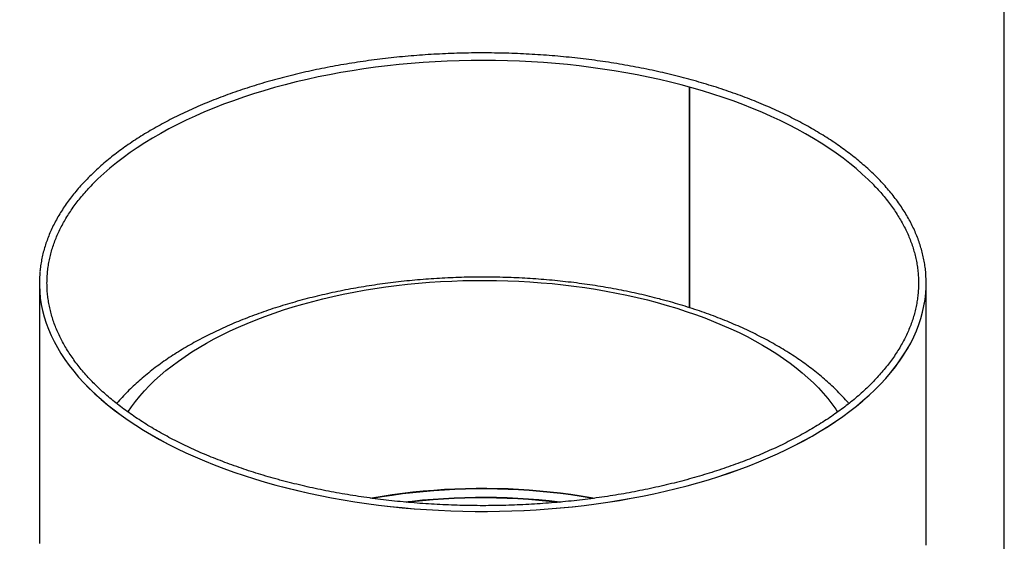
# Model space of a CAD drawing. Header units: millimetres. Extents: x -32 to 4936, y -196 to 3281.
# Tile 4 of 4: x 3906 to 4936, y 1322 to 1868. Entities that reach past the tile are written whole.
import ezdxf

# ---------------------------------------------------------------- set-up
doc = ezdxf.new("R2010")
doc.units = ezdxf.units.MM
doc.header["$LTSCALE"] = 12
doc.layers.add('SCHIZZI', color=9, linetype='Continuous')

msp = doc.modelspace()

# ---------------------------------------------------------------- linework, layer by layer
for p, q in [((4606.28, 1797.68), (4606.28, 1566.96)), ((4606.45, 1797.63), (4606.45, 1566.9)), ((3926.2, 1592.57), (3926.2, 1322.56)), ((4854.2, 1322.56), (4854.2, 1592.57))]:
    msp.add_line(p, q)
at = {"flags": 128}
for points in [[(4800.44, 1694.02), (4799.23, 1695.28), (4793.43, 1701.07), (4787.32, 1706.77), (4780.91, 1712.39), (4774.2, 1717.91), (4767.19, 1723.34), (4759.9, 1728.66), (4752.32, 1733.88), (4744.46, 1738.98), (4736.33, 1743.98), (4727.94, 1748.85), (4719.29, 1753.61), (4710.38, 1758.23), (4701.24, 1762.73), (4691.85, 1767.1), (4682.23, 1771.33), (4672.39, 1775.43), (4662.33, 1779.38), (4652.06, 1783.18), (4641.6, 1786.84), (4630.94, 1790.35), (4620.09, 1793.71), (4609.07, 1796.9), (4597.88, 1799.95), (4586.54, 1802.83), (4575.04, 1805.54), (4563.4, 1808.1), (4551.63, 1810.48), (4539.73, 1812.7), (4527.72, 1814.74), (4515.61, 1816.62), (4503.39, 1818.32), (4491.09, 1819.84), (4478.72, 1821.2), (4466.28, 1822.37), (4453.77, 1823.36), (4441.22, 1824.18), (4428.63, 1824.82), (4416.01, 1825.28), (4403.38, 1825.55), (4390.73, 1825.65), (4378.08, 1825.57), (4365.44, 1825.31), (4352.82, 1824.86), (4340.22, 1824.24), (4327.67, 1823.44), (4315.16, 1822.46), (4302.72, 1821.3), (4290.33, 1819.97), (4278.03, 1818.45), (4265.81, 1816.77), (4253.68, 1814.91), (4241.67, 1812.88), (4229.76, 1810.67), (4217.98, 1808.3), (4206.33, 1805.76), (4194.82, 1803.06), (4183.46, 1800.19), (4172.25, 1797.17), (4161.22, 1793.98), (4150.36, 1790.64), (4139.68, 1787.14), (4129.2, 1783.5), (4118.92, 1779.7), (4108.84, 1775.76), (4098.98, 1771.68), (4089.34, 1767.46), (4079.93, 1763.11), (4070.77, 1758.62), (4061.84, 1754), (4053.17, 1749.26), (4044.75, 1744.39), (4036.6, 1739.41), (4028.72, 1734.31), (4021.12, 1729.1), (4013.8, 1723.79), (4006.77, 1718.37), (4000.03, 1712.86), (3993.59, 1707.25), (3987.46, 1701.55), (3981.63, 1695.77), (3980.11, 1694.19)], [(3926.8, 1604.72), (3926.66, 1603.23), (3926.26, 1596.65), (3926.22, 1590.06), (3926.53, 1583.48), (3927.19, 1576.9), (3928.21, 1570.34), (3929.57, 1563.79), (3931.29, 1557.26), (3933.35, 1550.76), (3935.76, 1544.3), (3938.51, 1537.87), (3941.61, 1531.48), (3945.05, 1525.13), (3948.83, 1518.84), (3952.94, 1512.61), (3957.38, 1506.43), (3962.16, 1500.32), (3967.25, 1494.28), (3972.67, 1488.32), (3978.41, 1482.43), (3984.46, 1476.63), (3990.82, 1470.92), (3997.48, 1465.29), (4004.43, 1459.77), (4011.68, 1454.35), (4019.22, 1449.03), (4027.04, 1443.82), (4035.14, 1438.72), (4043.51, 1433.74), (4052.13, 1428.88), (4061.02, 1424.14), (4070.16, 1419.54), (4079.53, 1415.06), (4089.15, 1410.72), (4098.99, 1406.52), (4109.06, 1402.45), (4119.34, 1398.54), (4129.82, 1394.77), (4140.5, 1391.15), (4151.37, 1387.68), (4162.42, 1384.37), (4173.65, 1381.21)], [(4173.65, 1381.21), (4185.04, 1378.22), (4196.58, 1375.39), (4208.28, 1372.73), (4220.11, 1370.23), (4232.07, 1367.9), (4244.15, 1365.74), (4256.34, 1363.75), (4268.63, 1361.94), (4281.01, 1360.3), (4293.48, 1358.84), (4306.02, 1357.56), (4318.63, 1356.45), (4331.29, 1355.53), (4343.99, 1354.78), (4356.73, 1354.21), (4369.5, 1353.83), (4382.28, 1353.63), (4395.06, 1353.6), (4407.85, 1353.76), (4420.61, 1354.11), (4433.36, 1354.63), (4446.07, 1355.33), (4458.74, 1356.21), (4471.36, 1357.28), (4483.92, 1358.52), (4496.41, 1359.94), (4508.81, 1361.53), (4521.13, 1363.3), (4533.34, 1365.25), (4545.45, 1367.37), (4557.44, 1369.66), (4569.3, 1372.11), (4581.03, 1374.74), (4592.61, 1377.53), (4604.04, 1380.48), (4615.3, 1383.6), (4626.4, 1386.87), (4637.31, 1390.3), (4648.04, 1393.89), (4658.57, 1397.62), (4668.9, 1401.5), (4679.02, 1405.53), (4688.91, 1409.7), (4698.58, 1414.01), (4708.02, 1418.46), (4717.21, 1423.03), (4726.16, 1427.74), (4734.85, 1432.57), (4743.28, 1437.52), (4751.44, 1442.59), (4759.33, 1447.77), (4766.93, 1453.07), (4774.25, 1458.47), (4781.28, 1463.97), (4788.01, 1469.57), (4794.44, 1475.26), (4800.57, 1481.04), (4806.38, 1486.91), (4811.87, 1492.85), (4817.05, 1498.87), (4821.9, 1504.97), (4826.42, 1511.13), (4830.61, 1517.35), (4834.47, 1523.63), (4837.99, 1529.96), (4841.17, 1536.34), (4844, 1542.76), (4846.5, 1549.22), (4848.64, 1555.71), (4850.44, 1562.23), (4851.89, 1568.77), (4852.99, 1575.33), (4853.73, 1581.91), (4854.13, 1588.49), (4854.17, 1595.08), (4853.86, 1601.66), (4853.65, 1604.15)], [(3926.2, 1592.97), (3926.22, 1590.1), (3926.53, 1583.51), (3927.19, 1576.94), (3928.2, 1570.37), (3929.56, 1563.83), (3931.28, 1557.3), (3933.34, 1550.8), (3935.75, 1544.33), (3938.5, 1537.9), (3941.59, 1531.51), (3945.03, 1525.17), (3948.81, 1518.88), (3952.91, 1512.64), (3957.36, 1506.47), (3962.13, 1500.36), (3967.22, 1494.32), (3972.64, 1488.35), (3978.37, 1482.47), (3984.42, 1476.67), (3990.77, 1470.95), (3997.43, 1465.33), (4004.39, 1459.81), (4011.64, 1454.38), (4019.17, 1449.06), (4026.99, 1443.85), (4035.08, 1438.75), (4043.45, 1433.77), (4052.07, 1428.91), (4060.96, 1424.18), (4070.09, 1419.57), (4079.47, 1415.09), (4089.08, 1410.75), (4098.92, 1406.55), (4108.98, 1402.48), (4119.26, 1398.56), (4129.74, 1394.79), (4140.42, 1391.17), (4151.29, 1387.7), (4162.34, 1384.39), (4173.56, 1381.24), (4184.95, 1378.24), (4196.49, 1375.41), (4208.18, 1372.75), (4220.01, 1370.25), (4231.97, 1367.92), (4244.05, 1365.76), (4256.24, 1363.77), (4268.53, 1361.95), (4280.91, 1360.31), (4293.38, 1358.85), (4305.92, 1357.57), (4318.52, 1356.46), (4331.18, 1355.53), (4343.88, 1354.79), (4356.62, 1354.22), (4369.38, 1353.83), (4382.16, 1353.63), (4394.95, 1353.6), (4407.73, 1353.76), (4420.5, 1354.1), (4433.24, 1354.62), (4445.96, 1355.32), (4458.63, 1356.2), (4471.24, 1357.27), (4483.8, 1358.51), (4496.29, 1359.92), (4508.69, 1361.52), (4521.01, 1363.29), (4533.22, 1365.23), (4545.33, 1367.34), (4557.32, 1369.63), (4569.18, 1372.09), (4580.91, 1374.71), (4592.49, 1377.5), (4603.92, 1380.45), (4615.19, 1383.57), (4626.28, 1386.84), (4637.2, 1390.27), (4647.93, 1393.85), (4658.46, 1397.58), (4668.79, 1401.46), (4678.91, 1405.49), (4688.81, 1409.66), (4698.48, 1413.96), (4707.92, 1418.41), (4717.11, 1422.98), (4726.06, 1427.68), (4734.75, 1432.51), (4743.19, 1437.46), (4751.35, 1442.53), (4759.24, 1447.71), (4766.85, 1453.01), (4774.17, 1458.4), (4781.2, 1463.9), (4787.94, 1469.5), (4794.37, 1475.19), (4800.49, 1480.97), (4806.31, 1486.84), (4811.81, 1492.78), (4816.99, 1498.8), (4821.84, 1504.89), (4826.37, 1511.05), (4830.56, 1517.27), (4834.42, 1523.55), (4837.95, 1529.88), (4841.13, 1536.26), (4843.97, 1542.68), (4846.47, 1549.14), (4848.62, 1555.63), (4850.42, 1562.15), (4851.87, 1568.69), (4852.98, 1575.25), (4853.73, 1581.82), (4854.12, 1588.41), (4854.2, 1592.57)], [(4018.88, 1457.63), (4022.66, 1463.2), (4026.85, 1468.83), (4031.37, 1474.4), (4036.2, 1479.89), (4041.35, 1485.31), (4046.82, 1490.64), (4052.59, 1495.89), (4058.67, 1501.04), (4065.04, 1506.1), (4071.7, 1511.06), (4078.65, 1515.92), (4085.87, 1520.66), (4093.37, 1525.3), (4101.14, 1529.81), (4109.16, 1534.2), (4117.43, 1538.47), (4125.95, 1542.61), (4134.71, 1546.61), (4143.69, 1550.48), (4152.9, 1554.21), (4162.31, 1557.8), (4171.93, 1561.23), (4181.75, 1564.52), (4191.75, 1567.66), (4201.94, 1570.64), (4212.28, 1573.46), (4222.79, 1576.12), (4233.45, 1578.62), (4244.25, 1580.95), (4255.18, 1583.11), (4266.23, 1585.11), (4277.39, 1586.93), (4288.65, 1588.58), (4300.01, 1590.06), (4311.44, 1591.36), (4322.94, 1592.49), (4334.51, 1593.44), (4346.12, 1594.21), (4357.78, 1594.79), (4369.46, 1595.2), (4381.16, 1595.43), (4392.87, 1595.48), (4404.58, 1595.35), (4416.27, 1595.04), (4427.94, 1594.55), (4439.58, 1593.88), (4451.17, 1593.03), (4462.71, 1592), (4474.18, 1590.79), (4485.58, 1589.41), (4496.89, 1587.85), (4508.11, 1586.12), (4519.22, 1584.22), (4530.22, 1582.15), (4541.09, 1579.9), (4551.82, 1577.5), (4562.42, 1574.92), (4572.85, 1572.19)], [(4572.85, 1572.19), (4583.13, 1569.29), (4593.23, 1566.24), (4603.15, 1563.04), (4612.87, 1559.68), (4622.4, 1556.18), (4631.72, 1552.53), (4640.83, 1548.73), (4649.71, 1544.8), (4658.36, 1540.74), (4666.77, 1536.54), (4674.93, 1532.21), (4682.83, 1527.76), (4690.48, 1523.2), (4697.85, 1518.51), (4704.95, 1513.72), (4711.77, 1508.81), (4718.3, 1503.81), (4724.54, 1498.7), (4730.47, 1493.5), (4736.11, 1488.22), (4741.43, 1482.84), (4746.44, 1477.39), (4751.13, 1471.87), (4755.49, 1466.27), (4759.53, 1460.61), (4761.53, 1457.6)], [(4272.85, 1367.61), (4274.22, 1367.86), (4284.78, 1369.66), (4295.45, 1371.28), (4306.21, 1372.74), (4317.06, 1374.02), (4327.98, 1375.12), (4338.96, 1376.04), (4349.99, 1376.78), (4361.06, 1377.35), (4372.16, 1377.73), (4383.28, 1377.93), (4394.4, 1377.96), (4405.52, 1377.8), (4416.63, 1377.46), (4427.71, 1376.94), (4438.75, 1376.24), (4449.75, 1375.36), (4460.68, 1374.3), (4471.55, 1373.07), (4482.33, 1371.65), (4493.02, 1370.07), (4503.61, 1368.31), (4507.55, 1367.61)], [(4274.35, 1367.41), (4284.81, 1369.19), (4295.48, 1370.82), (4306.23, 1372.27), (4317.08, 1373.55), (4327.99, 1374.65), (4338.97, 1375.57), (4350, 1376.31), (4361.07, 1376.88), (4372.16, 1377.26), (4383.28, 1377.46), (4394.4, 1377.49), (4405.52, 1377.33), (4416.62, 1376.99), (4427.7, 1376.47), (4438.74, 1375.77), (4449.73, 1374.89), (4460.66, 1373.83), (4471.52, 1372.6), (4482.3, 1371.19), (4492.99, 1369.6), (4503.58, 1367.84), (4506.06, 1367.4)], [(4307.83, 1363.51), (4316.25, 1364.51), (4327.16, 1365.63), (4338.13, 1366.57), (4349.15, 1367.33), (4360.22, 1367.91), (4371.31, 1368.31), (4382.42, 1368.53), (4393.54, 1368.56), (4404.66, 1368.42), (4415.76, 1368.09), (4426.84, 1367.58), (4437.88, 1366.89), (4448.87, 1366.02), (4459.81, 1364.97), (4470.67, 1363.75), (4472.2, 1363.56)], [(4310.12, 1363.32), (4316.27, 1364.04), (4327.18, 1365.16), (4338.14, 1366.1), (4349.16, 1366.86), (4360.22, 1367.44), (4371.31, 1367.84), (4382.42, 1368.05), (4393.54, 1368.09), (4404.66, 1367.94), (4415.76, 1367.62), (4426.83, 1367.11), (4437.87, 1366.42), (4448.86, 1365.55), (4459.79, 1364.5), (4470, 1363.36)], [(3926.2, 1322.56), (3926.22, 1320.09)], [(4854.12, 1318.4), (4854.2, 1322.56)]]:
    msp.add_lwpolyline(points, dxfattribs=at)
for points, knots in [([(4853.64, 1604.43), (4853.41, 1606.52), (4852.95, 1610.71), (4851.87, 1616.99), (4850.5, 1623.25), (4848.8, 1629.5), (4846.8, 1635.72), (4844.48, 1641.92), (4841.85, 1648.08), (4838.91, 1654.2), (4835.67, 1660.28), (4832.11, 1666.32), (4828.26, 1672.31), (4824.11, 1678.24), (4819.65, 1684.11), (4814.9, 1689.92), (4809.87, 1695.66), (4804.54, 1701.33), (4798.93, 1706.92), (4793.04, 1712.44), (4786.87, 1717.87), (4780.44, 1723.21), (4773.73, 1728.47), (4766.77, 1733.63), (4759.55, 1738.69), (4752.08, 1743.64), (4744.36, 1748.5), (4736.4, 1753.24), (4728.2, 1757.88), (4719.78, 1762.4), (4711.13, 1766.81), (4702.27, 1771.09), (4693.19, 1775.25), (4683.91, 1779.29), (4674.43, 1783.2), (4664.75, 1786.97), (4654.89, 1790.62), (4644.85, 1794.13), (4634.64, 1797.5), (4624.26, 1800.73), (4613.72, 1803.83), (4603.04, 1806.77), (4592.21, 1809.57), (4581.24, 1812.23), (4570.14, 1814.73), (4558.92, 1817.08), (4547.58, 1819.29), (4536.14, 1821.33), (4524.6, 1823.22), (4512.97, 1824.96), (4501.26, 1826.54), (4489.47, 1827.96), (4477.62, 1829.22), (4465.7, 1830.32), (4453.73, 1831.25), (4441.72, 1832.03), (4429.68, 1832.64), (4417.61, 1833.09), (4405.52, 1833.38), (4393.42, 1833.51), (4381.32, 1833.47), (4369.22, 1833.27), (4357.14, 1832.9), (4345.08, 1832.38), (4333.05, 1831.69), (4321.06, 1830.84), (4309.12, 1829.82), (4297.23, 1828.65), (4285.4, 1827.31), (4273.65, 1825.82), (4261.98, 1824.17), (4250.39, 1822.36), (4238.89, 1820.4), (4227.5, 1818.28), (4216.22, 1816.01), (4205.06, 1813.58), (4194.02, 1811.01), (4183.11, 1808.28), (4172.35, 1805.42), (4161.73, 1802.4), (4151.27, 1799.24), (4140.97, 1795.95), (4130.84, 1792.51), (4120.88, 1788.94), (4111.11, 1785.23), (4101.52, 1781.39), (4092.13, 1777.42), (4082.95, 1773.33), (4073.97, 1769.11), (4065.2, 1764.77), (4056.66, 1760.31), (4048.34, 1755.73), (4040.25, 1751.05), (4032.4, 1746.25), (4024.8, 1741.35), (4017.44, 1736.34), (4010.34, 1731.23), (4003.49, 1726.03), (3996.91, 1720.73), (3990.6, 1715.34), (3984.56, 1709.86), (3978.79, 1704.31), (3973.31, 1698.67), (3968.11, 1692.96), (3963.2, 1687.18), (3958.59, 1681.33), (3954.27, 1675.42), (3950.25, 1669.45), (3946.53, 1663.43), (3943.12, 1657.36), (3940.02, 1651.24), (3937.22, 1645.09), (3934.74, 1638.9), (3932.57, 1632.67), (3930.71, 1626.43), (3929.17, 1620.16), (3927.96, 1613.87), (3927.18, 1608.82), (3926.92, 1605.86), (3926.85, 1605.01)], [0, 0, 0, 0, 0.0084722, 0.0169756, 0.0254834, 0.033997, 0.0425174, 0.0510456, 0.059582, 0.0681269, 0.0766803, 0.085242, 0.0938114, 0.102388, 0.1109712, 0.1195602, 0.1281543, 0.1367527, 0.1453548, 0.1539598, 0.1625671, 0.1711763, 0.1797869, 0.1883983, 0.1970104, 0.2056227, 0.2142349, 0.2228469, 0.2314585, 0.2400695, 0.24868, 0.2572897, 0.2658987, 0.2745069, 0.2831143, 0.2917209, 0.3003267, 0.3089317, 0.3175359, 0.3261394, 0.3347422, 0.3433442, 0.3519456, 0.3605464, 0.3691466, 0.3777462, 0.3863453, 0.3949439, 0.403542, 0.4121398, 0.4207371, 0.4293342, 0.4379309, 0.4465273, 0.4551236, 0.4637196, 0.4723155, 0.4809112, 0.4895069, 0.4981025, 0.5066981, 0.5152937, 0.5238894, 0.5324851, 0.5410809, 0.5496769, 0.558273, 0.5668694, 0.575466, 0.5840629, 0.5926601, 0.6012577, 0.6098557, 0.6184542, 0.6270531, 0.6356525, 0.6442524, 0.652853, 0.6614542, 0.670056, 0.6786585, 0.6872618, 0.6958658, 0.7044707, 0.7130763, 0.7216828, 0.7302901, 0.7388983, 0.7475074, 0.7561174, 0.7647281, 0.7733397, 0.781952, 0.790565, 0.7991785, 0.8077924, 0.8164065, 0.8250207, 0.8336345, 0.8422476, 0.8508597, 0.8594703, 0.8680789, 0.8766848, 0.8852876, 0.8938864, 0.9024805, 0.9110691, 0.9196516, 0.9282271, 0.9367951, 0.9453549, 0.9539062, 0.9624488, 0.9709829, 0.9795087, 0.9880269, 0.9965385, 1, 1, 1, 1]), ([(4176.56, 1386.9), (4174.71, 1387.4), (4169.33, 1388.88), (4160.54, 1391.44), (4150.25, 1394.6), (4140.13, 1397.9), (4130.18, 1401.34), (4120.42, 1404.91), (4110.84, 1408.61), (4101.46, 1412.44), (4092.28, 1416.39), (4083.3, 1420.46), (4074.54, 1424.65), (4066, 1428.95), (4057.69, 1433.37), (4049.6, 1437.89), (4041.75, 1442.52), (4034.15, 1447.25), (4026.79, 1452.09), (4019.68, 1457.01), (4012.83, 1462.03), (4006.25, 1467.13), (3999.92, 1472.32), (3993.87, 1477.59), (3988.09, 1482.94), (3982.59, 1488.36), (3977.37, 1493.85), (3972.44, 1499.4), (3967.79, 1505.01), (3963.43, 1510.69), (3959.37, 1516.42), (3955.6, 1522.19), (3952.13, 1528.02), (3948.95, 1533.89), (3946.09, 1539.8), (3943.52, 1545.74), (3941.26, 1551.72), (3939.31, 1557.73), (3937.67, 1563.77), (3936.34, 1569.82), (3935.32, 1575.9), (3934.62, 1581.99), (3934.23, 1588.09), (3934.15, 1594.19), (3934.4, 1600.3), (3934.95, 1606.4), (3935.83, 1612.49), (3937.01, 1618.56), (3938.51, 1624.62), (3940.33, 1630.66), (3942.45, 1636.66), (3944.88, 1642.64), (3947.62, 1648.58), (3950.66, 1654.48), (3954, 1660.34), (3957.65, 1666.15), (3961.59, 1671.91), (3965.82, 1677.62), (3970.34, 1683.27), (3975.19, 1688.85), (3978.53, 1692.56), (3980.34, 1694.39), (3980.35, 1694.41)], [0, 0, 0, 0, 0.00896, 0.0259893, 0.0430175, 0.0600442, 0.0770693, 0.0940928, 0.1111146, 0.1281346, 0.1451529, 0.1621695, 0.1791843, 0.1961974, 0.2132088, 0.2302186, 0.247227, 0.2642341, 0.2812402, 0.2982456, 0.3152506, 0.3322557, 0.3492612, 0.3662679, 0.3832765, 0.4002879, 0.417303, 0.4343232, 0.4513497, 0.468384, 0.4854276, 0.5024823, 0.5195497, 0.5366316, 0.5537294, 0.5708448, 0.5879786, 0.6051317, 0.6223038, 0.6394946, 0.6567025, 0.6739253, 0.69116, 0.7084031, 0.7256504, 0.7428964, 0.7601365, 0.7773668, 0.7945839, 0.8117853, 0.828969, 0.8461341, 0.8632802, 0.8804076, 0.8975172, 0.9146103, 0.9316883, 0.9487528, 0.9658056, 0.9828482, 0.9998824, 1, 1, 1, 1]), ([(4800.19, 1694.25), (4800.21, 1694.23), (4802.02, 1692.39), (4805.36, 1688.67), (4810.19, 1683.1), (4814.69, 1677.45), (4818.92, 1671.75), (4822.84, 1666), (4826.47, 1660.2), (4829.8, 1654.35), (4832.83, 1648.46), (4835.55, 1642.54), (4837.97, 1636.57), (4840.09, 1630.58), (4841.89, 1624.56), (4843.39, 1618.51), (4844.57, 1612.45), (4845.44, 1606.36), (4846, 1600.27), (4846.24, 1594.17), (4846.16, 1588.06), (4845.77, 1581.96), (4845.06, 1575.86), (4844.04, 1569.78), (4842.71, 1563.71), (4841.06, 1557.66), (4839.1, 1551.64), (4836.83, 1545.65), (4834.25, 1539.69), (4831.37, 1533.76), (4828.19, 1527.88), (4824.7, 1522.05), (4820.92, 1516.26), (4816.84, 1510.52), (4812.47, 1504.84), (4807.8, 1499.22), (4802.85, 1493.67), (4797.62, 1488.17), (4792.1, 1482.75), (4786.31, 1477.41), (4780.25, 1472.14), (4773.91, 1466.95), (4767.31, 1461.85), (4760.45, 1456.83), (4753.33, 1451.91), (4745.97, 1447.08), (4738.35, 1442.35), (4730.49, 1437.72), (4722.4, 1433.2), (4714.07, 1428.79), (4705.53, 1424.49), (4696.76, 1420.3), (4687.78, 1416.24), (4678.59, 1412.29), (4669.2, 1408.47), (4659.62, 1404.78), (4649.84, 1401.21), (4639.89, 1397.78), (4629.77, 1394.48), (4619.48, 1391.32), (4609.02, 1388.3), (4598.42, 1385.42), (4587.67, 1382.68), (4576.78, 1380.09), (4565.77, 1377.65), (4554.63, 1375.35), (4543.38, 1373.21), (4532.02, 1371.22), (4520.56, 1369.38), (4509.01, 1367.7), (4497.38, 1366.18), (4485.67, 1364.81), (4473.89, 1363.6), (4462.06, 1362.55), (4450.18, 1361.66), (4438.26, 1360.93), (4426.3, 1360.36), (4414.32, 1359.95), (4402.32, 1359.71), (4390.31, 1359.62), (4378.3, 1359.7), (4366.3, 1359.95), (4354.32, 1360.35), (4342.36, 1360.91), (4330.44, 1361.64), (4318.56, 1362.53), (4306.72, 1363.58), (4294.95, 1364.78), (4283.24, 1366.15), (4271.61, 1367.67), (4260.05, 1369.35), (4248.59, 1371.18), (4237.23, 1373.17), (4225.97, 1375.31), (4214.83, 1377.6), (4203.81, 1380.04), (4192.93, 1382.63), (4183.85, 1384.93), (4178.44, 1386.39), (4176.56, 1386.9)], [0, 0, 0, 0, 0.0001158, 0.010552, 0.0209916, 0.0314354, 0.0418845, 0.0523399, 0.0628025, 0.0732733, 0.0837536, 0.0942441, 0.1047456, 0.1152587, 0.1257836, 0.1363202, 0.1468678, 0.1574253, 0.1679911, 0.1785633, 0.1891394, 0.1997166, 0.2102916, 0.2208618, 0.2314249, 0.2419792, 0.2525232, 0.263056, 0.2735772, 0.2840869, 0.2945853, 0.3050731, 0.3155512, 0.3260205, 0.336482, 0.3469368, 0.3573859, 0.3678302, 0.3782707, 0.388708, 0.399143, 0.4095762, 0.4200083, 0.4304395, 0.4408704, 0.4513012, 0.4617322, 0.4721635, 0.4825954, 0.493028, 0.5034614, 0.5138956, 0.5243309, 0.534767, 0.5452042, 0.5556425, 0.5660817, 0.5765219, 0.586963, 0.5974051, 0.6078481, 0.6182919, 0.6287366, 0.6391821, 0.6496283, 0.6600752, 0.6705227, 0.6809709, 0.6914196, 0.7018688, 0.7123185, 0.7227686, 0.733219, 0.7436699, 0.754121, 0.7645723, 0.7750238, 0.7854755, 0.7959273, 0.8063792, 0.8168311, 0.827283, 0.8377348, 0.8481865, 0.858638, 0.8690894, 0.8795405, 0.8899912, 0.9004417, 0.9108918, 0.9213414, 0.9317906, 0.9422393, 0.9526874, 0.9631348, 0.9735817, 0.9840278, 0.9944732, 1, 1, 1, 1]), ([(4773.3, 1466.53), (4773.01, 1466.88), (4771.04, 1469.25), (4767.11, 1473.54), (4761.5, 1479.4), (4755.57, 1485.15), (4749.35, 1490.79), (4742.86, 1496.33), (4736.08, 1501.75), (4729.05, 1507.05), (4721.75, 1512.22), (4714.21, 1517.27), (4706.42, 1522.18), (4698.4, 1526.96), (4690.15, 1531.6), (4681.68, 1536.1), (4673.01, 1540.45), (4664.13, 1544.66), (4655.05, 1548.72), (4645.79, 1552.63), (4636.34, 1556.4), (4626.73, 1560.01), (4616.94, 1563.46), (4607, 1566.77), (4596.91, 1569.91), (4588.15, 1572.47), (4580.92, 1574.47), (4573.65, 1576.41), (4564.79, 1578.65), (4554.15, 1581.15), (4543.39, 1583.49), (4532.53, 1585.67), (4521.57, 1587.68), (4510.52, 1589.53), (4499.38, 1591.21), (4488.17, 1592.73), (4476.89, 1594.09), (4465.55, 1595.27), (4454.16, 1596.29), (4442.72, 1597.14), (4431.25, 1597.83), (4419.75, 1598.35), (4408.22, 1598.69), (4396.69, 1598.87), (4385.15, 1598.88), (4373.61, 1598.72), (4362.09, 1598.4), (4350.58, 1597.9), (4339.11, 1597.24), (4327.67, 1596.41), (4316.27, 1595.41), (4304.93, 1594.25), (4293.64, 1592.91), (4282.42, 1591.42), (4271.28, 1589.75), (4260.23, 1587.93), (4249.26, 1585.93), (4238.39, 1583.78), (4227.63, 1581.46), (4216.98, 1578.99), (4206.45, 1576.35), (4196.05, 1573.56), (4185.78, 1570.6), (4175.66, 1567.49), (4165.69, 1564.23), (4155.87, 1560.8), (4146.22, 1557.23), (4136.74, 1553.5), (4127.44, 1549.63), (4118.32, 1545.6), (4109.39, 1541.42), (4100.67, 1537.1), (4092.14, 1532.63), (4083.84, 1528.02), (4075.75, 1523.27), (4067.89, 1518.37), (4060.26, 1513.34), (4052.88, 1508.17), (4045.75, 1502.86), (4038.88, 1497.43), (4032.28, 1491.88), (4025.95, 1486.2), (4019.9, 1480.41), (4014.16, 1474.49), (4009.9, 1469.87), (4007.64, 1467.17), (4007.1, 1466.52)], [0, 0, 0, 0, 0.0020912, 0.0141462, 0.0262676, 0.0384473, 0.050677, 0.0629482, 0.0752529, 0.0875835, 0.099933, 0.1122953, 0.1246651, 0.1370374, 0.1494077, 0.161773, 0.1741311, 0.1864803, 0.1988191, 0.2111469, 0.2234629, 0.2357669, 0.2480588, 0.2603388, 0.2726069, 0.2848636, 0.2917938, 0.2982608, 0.3104947, 0.322719, 0.3349339, 0.3471401, 0.3593382, 0.3715288, 0.3837126, 0.3958902, 0.4080622, 0.4202293, 0.4323922, 0.4445514, 0.4567076, 0.4688614, 0.4810135, 0.4931645, 0.5053149, 0.5174655, 0.5296166, 0.5417689, 0.553923, 0.5660795, 0.578239, 0.5904022, 0.6025697, 0.6147422, 0.6269203, 0.6391047, 0.6512961, 0.663495, 0.6757023, 0.6879185, 0.7001443, 0.7123803, 0.7246271, 0.7368854, 0.7491558, 0.7614385, 0.7737342, 0.7860431, 0.7983653, 0.810701, 0.8230498, 0.8354113, 0.8477849, 0.8601693, 0.8725629, 0.8849637, 0.897369, 0.9097745, 0.9221753, 0.9345661, 0.9469407, 0.9592923, 0.971613, 0.9838944, 0.9961278, 1, 1, 1, 1])]:
    msp.add_open_spline(points, degree=3, knots=knots)
at = {"layer": 'SCHIZZI', "color": 7, "true_color": 0xffffff}
msp.add_lwpolyline([(4935.93, -196.34), (4935.69, 3280.91), (-31.57, 3280.91), (-31.57, -196.34)], close=True, dxfattribs=at)

doc.saveas('drawing.dxf')
